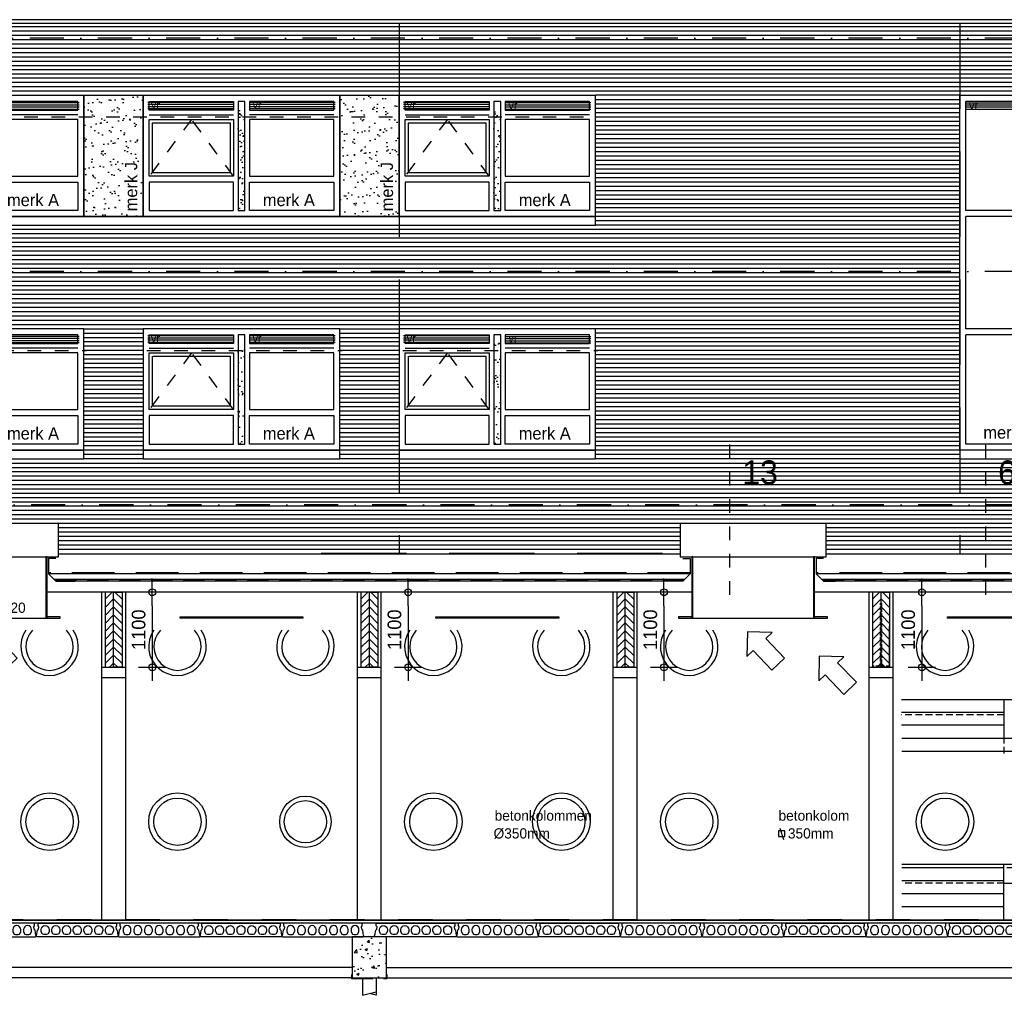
# Model space of a CAD drawing. Extents: x 0 to 140000, y 0 to 84100.
# Tile 79 of 105: x 63311 to 77743, y 44529 to 58824. Entities that reach past the tile are written whole.
import ezdxf
from ezdxf.enums import TextEntityAlignment as Align

# ---------------------------------------------------------------- set-up
doc = ezdxf.new("R2010")
doc.units = 0
doc.header["$LTSCALE"] = 100
doc.header["$MEASUREMENT"] = 0
doc.header["$PDMODE"] = 35
doc.header["$PDSIZE"] = 5
for name, pattern in [('B0201', [50, 31.25, -6.25, 6.25, -6.25]), ('B0701', [9.375, 6.25, -3.125]), ('B0702', [4.6875, 3.125, -1.5625]), ('B0703', [18.75, 12.5, -6.25]), ('DASHDOT', [1, 0.5, -0.25, 0, -0.25]), ('DASHED', [0.75, 0.5, -0.25]), ('DASHEDX2', [1.5, 1, -0.5]), ('TEGELS', [4, 2, -2])]:
    doc.linetypes.add(name, pattern=pattern)
doc.layers.get('0').update_dxf_attribs({"linetype": 'CONTINUOUS'})
doc.layers.get('DEFPOINTS').update_dxf_attribs({"linetype": 'CONTINUOUS'})
for name, color, linetype in [('AA28----_KONSTRUKTIE', 1, 'CONTINUOUS'), ('AA31----_BUITENKOZ', 7, 'CONTINUOUS'), ('AL$0A---_WIJZIGINGEN', 2, 'CONTINUOUS'), ('AL$7A---_STRAMIEN', 42, 'B0201'), ('AL$8A---_HULPLIJNEN', 1, 'CONTINUOUS'), ('AL21----_BUITENWAND', 2, 'CONTINUOUS'), ('AL21XN6-_KUNSTSTOF', 2, 'CONTINUOUS'), ('AL23----_VLOEREN', 7, 'CONTINUOUS'), ('AL24----_TRAPPEN', 2, 'CONTINUOUS'), ('AL27K---_ISOLATIE', 7, 'CONTINUOUS'), ('AL27MH--_METAAL', 7, 'CONTINUOUS'), ('AL28----_KONSTRUKTIE', 3, 'CONTINUOUS'), ('AL31----_BUITENKOZ', 7, 'CONTINUOUS'), ('AL31----_BUITENKOZIJ', 7, 'CONTINUOUS'), ('AL42----_BINNENWANDA', 2, 'CONTINUOUS'), ('AL43----_VLOERAFW', 1, 'CONTINUOUS'), ('AL45----_PLAFONDAFW', 7, 'CONTINUOUS'), ('AL47----_DAKAFW', 1, 'CONTINUOUS'), ('AM$1A---_ALGEMEEN', 1, 'CONTINUOUS'), ('AT$0A---_WIJZIGINGEN', 7, 'CONTINUOUS'), ('AT$1A---_ALGEMEEN', 7, 'CONTINUOUS'), ('AT$1A---_TEKST', 2, 'CONTINUOUS'), ('DETAILS', 4, 'TEGELS'), ('DLLATATIE', 3, 'B0703'), ('VENTILATIE', 1, 'CONTINUOUS'), ('ZONWERING', 4, 'TEGELS')]:
    doc.layers.add(name, color=color, linetype=linetype)
doc.styles.add('00_100', font='B-GBP.shx', dxfattribs={"height": 120})
doc.styles.add('01_100', font='B-GBP.shx', dxfattribs={"height": 180})
doc.styles.add('02_100', font='B-GBP.shx', dxfattribs={"height": 250})
doc.styles.add('03_100', font='B-GBP.shx', dxfattribs={"height": 350})
doc.styles.add('03_AT', font='B-GBP')
doc.styles.add('B-01', font='b-gbp')
doc.dimstyles.new('BV100-18', dxfattribs={"dimscale": 100, "dimtxt": 2, "dimasz": 2, "dimexe": 3, "dimexo": 3, "dimgap": 1, "dimtad": 1, "dimdec": 0, "dimzin": 0, "dimtxsty": 'B-01', "dimblk": 'TOD', "dimcen": 1, "dimdle": 1.25, "dimse1": 1, "dimse2": 1, "dimclrd": 1, "dimclre": 1, "dimclrt": 1, "dimazin": 3, "dimtfac": 0.5, "dimtdec": 0, "dimtix": 1, "dimtmove": 0, "dimatfit": 3, "dimtolj": 1, "dimtzin": 0})

# ---------------------------------------------------------------- blocks, each defined once
blk = doc.blocks.new('PH31-001')
at = {"layer": 'AL31----_BUITENKOZ'}
h = blk.add_hatch(dxfattribs=at)
h.set_pattern_fill('AR-SAND', color=256, scale=122, style=0)
h.set_pattern_definition([(37.5, (-52903.8, -82412.16), (-7.6852, 235.0725), [0, -185.44, 0, -207.4, 0, -198.25]), (7.5, (-52903.8, -82412.16), (215.9128, 344.3018), [0, -100.04, 0, -167.14, 0, -64.05]), (327.5, (-53053.86, -82412.16), (379.9253, 0.6904), [0, -61, 0, -219.6, 0, -286.7]), (317.5, (-53053.86, -82412.16), (366.7474, 107.0764), [0, -30.5, 0, -143.96, 0, -164.7])])
h.paths.add_polyline_path([(1490, 1580), (1390, 1580), (1390, 67), (1490, 67)])
for p, q in [((88, 1492), (1323, 1492)), ((2792, 1492), (1557, 1492)), ((0, 0), (0, 0)), ((0, 0), (0, 0))]:
    blk.add_line(p, q, dxfattribs=at)
at = {"layer": 'AL31----_BUITENKOZ', "color": 1, "linetype": 'TEGELS'}
for p, q in [((709, 1425), (88, 593)), ((1323, 593), (709, 1425))]:
    blk.add_line(p, q, dxfattribs=at)
at = {"layer": 'AL31----_BUITENKOZ'}
for points in [[(2880, 0), (2880, 1774), (0, 1774), (0, 1774), (0, 0)], [(88, 1559), (88, 1686), (1323, 1686), (1323, 1559)], [(1490, 1686), (1390, 1686), (1390, 88), (1490, 88)], [(2792, 1559), (2792, 1686), (1557, 1686), (1557, 1559)], [(88, 593), (88, 1425), (1323, 1425), (1323, 593)], [(2792, 593), (2792, 1425), (1557, 1425), (1557, 593)], [(88, 505), (88, 88), (1323, 88), (1323, 505)], [(2792, 505), (2792, 88), (1557, 88), (1557, 505)]]:
    blk.add_lwpolyline(points, close=True, dxfattribs=at)
at = {"layer": 'AL31----_BUITENKOZ', "color": 1}
blk.add_lwpolyline([(138, 643), (138, 1375), (1273, 1375), (1273, 643)], close=True, dxfattribs=at)
at = {"layer": 'AT$1A---_TEKST', "style": '01_100'}
blk.add_text('merk A', height=180, dxfattribs=at).set_placement((1754, 154))
blk = doc.blocks.new('PH31-019')
at = {"layer": 'AL31----_BUITENKOZ'}
for p, q in [((0, 0), (0, 5194)), ((1440, 5194), (0, 5194)), ((1352, 5106), (88, 5106)), ((88, 3508), (88, 5106)), ((1352, 3508), (1352, 5106)), ((1440, 0), (1440, 5194)), ((1352, 3508), (88, 3508)), ((1352, 3420), (88, 3420)), ((88, 1774), (88, 3420)), ((1352, 1774), (1352, 3420)), ((1352, 1774), (88, 1774)), ((1352, 1686), (88, 1686)), ((88, 88), (88, 1686)), ((1352, 88), (1352, 1686)), ((1352, 88), (88, 88)), ((1440, 0), (0, 0))]:
    blk.add_line(p, q, dxfattribs=at)
at = {"layer": 'AT$1A---_TEKST', "style": '01_100'}
blk.add_text('merk D', height=180, dxfattribs=at).set_placement((344, 168))
blk = doc.blocks.new('PH00-002')
at = {"layer": 'AA31----_BUITENKOZ'}
h = blk.add_hatch(dxfattribs=at)
h.set_pattern_fill('AR-SAND', color=256, scale=122, style=0)
h.set_pattern_definition([(37.5, (-19824.08, -53610.47), (-7.6852, 235.0725), [0, -185.44, 0, -207.4, 0, -198.25]), (7.5, (-19824.08, -53610.47), (215.9128, 344.3018), [0, -100.04, 0, -167.14, 0, -64.05]), (327.5, (-19974.14, -53610.47), (379.9253, 0.6904), [0, -61, 0, -219.6, 0, -286.7]), (317.5, (-19974.14, -53610.47), (366.7474, 107.0764), [0, -30.5, 0, -143.96, 0, -164.7])])
h.paths.add_polyline_path([(0, 1774), (-870, 1774), (-870, 0), (0, 0)])
h.paths.add_polyline_path([(-43, 33), (-43, 1023), (-313, 1023), (-313, 33)], flags=24)
at = {"layer": 'AL31----_BUITENKOZ', "color": 42}
blk.add_lwpolyline([(-870, 0), (0, 0), (0, 1774), (-870, 1774)], close=True, dxfattribs=at)
at = {"layer": 'AT$1A---_TEKST', "color": 1, "style": '01_100'}
blk.add_text('merk J', height=180, rotation=90, dxfattribs=at).set_placement((-88, 78))
blk = doc.blocks.new('N110200A_8790002')
blk.add_lwpolyline([(590, 0), (600, 10), (600, 20), (595, 20), (583.485281, 100.60303), (569.343146, 114.745166), (564.393398, 149.393398), (575, 160), (575, 200), (-575, 200), (-575, 160), (-564.393398, 149.393398), (-569.343146, 114.745166), (-583.485281, 100.60303), (-595, 20), (-600, 20), (-600, 10), (-590, 0)], close=True)
for points in [[(-529.5, 106.5), (-529.5, 86.873683, 0.099699), (-528.330573, 81.0672), (-513.225136, 45.08727, 0.216278), (-508.981623, 41.155233, 0.162058), (-433.018377, 41.155233, 0.216278), (-428.774864, 45.08727), (-413.669427, 81.0672, 0.099699), (-412.5, 86.873683), (-412.5, 106.5, 1)], [(-372.5, 106.5), (-372.5, 86.873683, 0.099699), (-371.330573, 81.0672), (-356.225136, 45.08727, 0.216278), (-351.981623, 41.155233, 0.162058), (-276.018377, 41.155233, 0.216278), (-271.774864, 45.08727), (-256.669427, 81.0672, 0.099699), (-255.5, 86.873683), (-255.5, 106.5, 1)], [(-215.5, 106.5), (-215.5, 86.873683, 0.099699), (-214.330573, 81.0672), (-199.225136, 45.08727, 0.216278), (-194.981623, 41.155233, 0.162058), (-119.018377, 41.155233, 0.216278), (-114.774864, 45.08727), (-99.669427, 81.0672, 0.099699), (-98.5, 86.873683), (-98.5, 106.5, 1)], [(-58.5, 106.5), (-58.5, 86.873683, 0.099699), (-57.330573, 81.0672), (-42.225136, 45.08727, 0.216278), (-37.981623, 41.155233, 0.162058), (37.981623, 41.155233, 0.216278), (42.225136, 45.08727), (57.330573, 81.0672, 0.099699), (58.5, 86.873683), (58.5, 106.5, 1)], [(98.5, 106.5), (98.5, 86.873683, 0.099699), (99.669427, 81.0672), (114.774864, 45.08727, 0.216278), (119.018377, 41.155233, 0.162058), (194.981623, 41.155233, 0.216278), (199.225136, 45.08727), (214.330573, 81.0672, 0.099699), (215.5, 86.873683), (215.5, 106.5, 1)], [(255.5, 106.5), (255.5, 86.873683, 0.099699), (256.669427, 81.0672), (271.774864, 45.08727, 0.216278), (276.018377, 41.155233, 0.162058), (351.981623, 41.155233, 0.216278), (356.225136, 45.08727), (371.330573, 81.0672, 0.099699), (372.5, 86.873683), (372.5, 106.5, 1)], [(412.5, 106.5), (412.5, 86.873683, 0.099699), (413.669427, 81.0672), (428.774864, 45.08727, 0.216278), (433.018377, 41.155233, 0.162058), (508.981623, 41.155233, 0.216278), (513.225136, 45.08727), (528.330573, 81.0672, 0.099699), (529.5, 86.873683), (529.5, 106.5, 1)]]:
    blk.add_lwpolyline(points, format="xyb", close=True)
blk = doc.blocks.new('AS00S005')
at = {"layer": 'AL$0A---_WIJZIGINGEN'}
blk.add_lwpolyline([(0, 0), (-5.12, -5.12), (-5.12, -2.56), (-13.06, -2.56), (-13.06, 2.56), (-5.12, 2.56), (-5.12, 5.12)], close=True, dxfattribs=at)
at = {"layer": 'AT$0A---_WIJZIGINGEN', "color": 3, "style": '03_AT'}
blk.add_attdef('NUMMER', text='', height=3.5, dxfattribs=at).set_placement((-8.98, -0.06), align=Align.MIDDLE)
blk = doc.blocks.new('TOD')
for p, q in [((0, -1), (0, 1)), ((-1, 0), (1, 0))]:
    blk.add_line(p, q)
blk.add_circle((0, 0), 0.25)
blk = doc.blocks.new('*D631')
at = {"color": 1, "linetype": 'BYBLOCK'}
blk.add_line((65255, 50235), (65255, 49535), dxfattribs=at)
at = {"layer": 'DEFPOINTS', "color": 0, "linetype": 'BYBLOCK'}
for p in [(64921, 50435), (64812, 49335), (65255, 49335)]:
    blk.add_point(p, dxfattribs=at)
at = {"color": 1, "linetype": 'BYBLOCK', "xscale": 200, "yscale": 200, "zscale": 200}
for p, rotation in [((65255, 50435), 90), ((65255, 49335), 270)]:
    blk.add_blockref('TOD', p, dxfattribs=dict(at, rotation=rotation))
at = {"color": 1, "linetype": 'BYBLOCK', "insert": (65055, 49885), "char_height": 200, "attachment_point": 5, "rotation": 90, "style": 'B-01'}
blk.add_mtext('\\A1;1100', dxfattribs=at)
blk = doc.blocks.new('*D632')
at = {"color": 1, "linetype": 'BYBLOCK'}
blk.add_line((65255, 50235), (65255, 49535), dxfattribs=at)
at = {"layer": 'DEFPOINTS', "color": 0, "linetype": 'BYBLOCK'}
for p in [(64921, 50435), (64812, 49335), (65255, 49335)]:
    blk.add_point(p, dxfattribs=at)
at = {"color": 1, "linetype": 'BYBLOCK', "xscale": 200, "yscale": 200, "zscale": 200}
for p, rotation in [((65255, 50435), 90), ((65255, 49335), 270)]:
    blk.add_blockref('TOD', p, dxfattribs=dict(at, rotation=rotation))
at = {"color": 1, "linetype": 'BYBLOCK', "insert": (65055, 49885), "char_height": 200, "attachment_point": 5, "rotation": 90, "style": 'B-01'}
blk.add_mtext('\\A1;1100', dxfattribs=at)
blk = doc.blocks.new('*D633')
at = {"color": 1, "linetype": 'BYBLOCK'}
blk.add_line((69005, 50235), (69005, 49535), dxfattribs=at)
at = {"layer": 'DEFPOINTS', "color": 0, "linetype": 'BYBLOCK'}
for p in [(68671, 50435), (68562, 49335), (69005, 49335)]:
    blk.add_point(p, dxfattribs=at)
at = {"color": 1, "linetype": 'BYBLOCK', "xscale": 200, "yscale": 200, "zscale": 200}
for p, rotation in [((69005, 50435), 90), ((69005, 49335), 270)]:
    blk.add_blockref('TOD', p, dxfattribs=dict(at, rotation=rotation))
at = {"color": 1, "linetype": 'BYBLOCK', "insert": (68805, 49885), "char_height": 200, "attachment_point": 5, "rotation": 90, "style": 'B-01'}
blk.add_mtext('\\A1;1100', dxfattribs=at)
blk = doc.blocks.new('*D639')
at = {"color": 1, "linetype": 'BYBLOCK'}
blk.add_line((76535, 50235), (76535, 49535), dxfattribs=at)
at = {"layer": 'DEFPOINTS', "color": 0, "linetype": 'BYBLOCK'}
for p in [(76868, 50435), (76112, 49335), (76535, 49335)]:
    blk.add_point(p, dxfattribs=at)
at = {"color": 1, "linetype": 'BYBLOCK', "xscale": 200, "yscale": 200, "zscale": 200}
for p, rotation in [((76535, 50435), 90), ((76535, 49335), 270)]:
    blk.add_blockref('TOD', p, dxfattribs=dict(at, rotation=rotation))
at = {"color": 1, "linetype": 'BYBLOCK', "insert": (76335, 49885), "char_height": 200, "attachment_point": 5, "rotation": 90, "style": 'B-01'}
blk.add_mtext('\\A1;1100', dxfattribs=at)

msp = doc.modelspace()

# ---------------------------------------------------------------- hatches: boundary and pattern name
at = {"layer": 'AA28----_KONSTRUKTIE'}
h = msp.add_hatch(dxfattribs=at)
h.set_pattern_fill('ANSI31', color=256, scale=666, style=0)
h.set_pattern_definition([(45, (-26903.96, 25384.29), (-58.86664, 58.86664), [])])
h.paths.add_polyline_path([(64686.7, 50434.7), (64561.7, 50434.7), (64561.7, 49334.7), (64686.7, 49334.7)])
h = msp.add_hatch(dxfattribs=at)
h.set_pattern_fill('ANSI31', color=256, scale=666, style=0)
h.set_pattern_definition([(135, (156277.34, 25384.29), (58.86664, 58.86664), [])])
h.paths.add_polyline_path([(64686.7, 50434.7), (64811.7, 50434.7), (64811.7, 49334.7), (64686.7, 49334.7)])
h = msp.add_hatch(dxfattribs=at)
h.set_pattern_fill('ANSI31', color=256, scale=666, style=0)
h.set_pattern_definition([(45, (-23153.96, 25384.29), (-58.86664, 58.86664), [])])
h.paths.add_polyline_path([(68436.7, 50434.7), (68311.7, 50434.7), (68311.7, 49334.7), (68436.7, 49334.7)])
h = msp.add_hatch(dxfattribs=at)
h.set_pattern_fill('ANSI31', color=256, scale=666, style=0)
h.set_pattern_definition([(135, (160027.34, 25384.29), (58.86664, 58.86664), [])])
h.paths.add_polyline_path([(68436.7, 50434.7), (68561.7, 50434.7), (68561.7, 49334.7), (68436.7, 49334.7)])
h = msp.add_hatch(dxfattribs=at)
h.set_pattern_fill('ANSI31', color=256, scale=666, style=0)
h.set_pattern_definition([(45, (-19403.96, 25384.29), (-58.86664, 58.86664), [])])
h.paths.add_polyline_path([(72186.7, 50434.7), (72061.7, 50434.7), (72061.7, 49334.7), (72186.7, 49334.7)])
h = msp.add_hatch(dxfattribs=at)
h.set_pattern_fill('ANSI31', color=256, scale=666, style=0)
h.set_pattern_definition([(135, (163777.34, 25384.29), (58.86664, 58.86664), [])])
h.paths.add_polyline_path([(72186.7, 50434.7), (72311.7, 50434.7), (72311.7, 49334.7), (72186.7, 49334.7)])
h = msp.add_hatch(dxfattribs=at)
h.set_pattern_fill('ANSI31', color=256, scale=666, style=0)
h.set_pattern_definition([(45, (-15653.96, 25384.29), (-58.86664, 58.86664), [])])
h.paths.add_polyline_path([(75936.7, 50434.7), (75811.7, 50434.7), (75811.7, 49334.7), (75936.7, 49334.7)])
h = msp.add_hatch(dxfattribs=at)
h.set_pattern_fill('ANSI31', color=256, scale=666, style=0)
h.set_pattern_definition([(135, (167527.34, 25384.29), (58.86664, 58.86664), [])])
h.paths.add_polyline_path([(75936.7, 50434.7), (76061.7, 50434.7), (76061.7, 49334.7), (75936.7, 49334.7)])
h = msp.add_hatch(dxfattribs=at)
h.set_pattern_fill('AR-CONC', color=256, scale=50, style=0)
h.set_pattern_definition([(50, (-27684.3, 60), (358.6301, -31.3761), [37.5, -412.5]), (355, (-27684.3, 60), (-69.3757, 376.0961), [30, -330]), (100.4514, (-27654.42, 57.4), (289.2547, 344.7198), [31.8701, -350.571]), (46.1842, (-27684.3, 160), (533.6205, -82.7595), [56.25, -618.75]), (96.6356, (-27639.84, 153.1), (467.3314, 487.059), [47.8051, -525.8565]), (351.1842, (-27684.3, 160), (467.331, 487.0593), [45, -495]), (21, (-27634.3, 135), (298.4535, -201.30945), [37.5, -412.5]), (326, (-27634.3, 135), (121.6577, 362.575), [30, -330]), (71.4514, (-27609.44, 118.22), (420.1113, 161.2652), [31.8701, -350.571]), (37.5, (-27684.31, 60), (6.07993, 166.44693), [0, -326, 0, -335, 0, -331.25]), (7.5, (-27684.31, 60), (131.53477, 197.20586), [0, -191, 0, -318.5, 0, -126.25]), (327.5, (-27795.81, 60), (266.91122, -11.27744), [0, -125, 0, -390, 0, -517.5]), (317.5, (-27845.8, 60), (291.5931, 50.0525), [0, -162.5, 0, -259, 0, -367.5])])
h.paths.add_polyline_path([(68186.7, 44784.7), (68686.7, 44784.7), (68686.7, 45384.7), (68186.7, 45384.7)])
at = {"layer": 'AA31----_BUITENKOZ'}
h = msp.add_hatch(dxfattribs=at)
h.set_pattern_fill('AR-SAND', color=256, scale=122, style=0)
h.set_pattern_definition([(142.5, (120905.5, -26474.17), (7.6852, 235.0725), [0, -185.44, 0, -207.4, 0, -198.25]), (172.5, (120905.5, -26474.17), (-215.9128, 344.3018), [0, -100.04, 0, -167.14, 0, -64.05]), (212.5, (121055.55, -26474.17), (-379.9253, 0.6904), [0, -61, 0, -219.6, 0, -286.7]), (222.5, (121055.55, -26474.17), (-366.7474, 107.0764), [0, -30.5, 0, -143.96, 0, -164.7])])
h.paths.add_polyline_path([(66511.7, 57517.7), (66611.7, 57517.7), (66611.7, 56005), (66511.7, 56005)])
h = msp.add_hatch(dxfattribs=at)
h.set_pattern_fill('AR-SAND', color=256, scale=122, style=0)
h.set_pattern_definition([(142.5, (124655.5, -26474.17), (7.6852, 235.0725), [0, -185.44, 0, -207.4, 0, -198.25]), (172.5, (124655.5, -26474.17), (-215.9128, 344.3018), [0, -100.04, 0, -167.14, 0, -64.05]), (212.5, (124805.55, -26474.17), (-379.9253, 0.6904), [0, -61, 0, -219.6, 0, -286.7]), (222.5, (124805.55, -26474.17), (-366.7474, 107.0764), [0, -30.5, 0, -143.96, 0, -164.7])])
h.paths.add_polyline_path([(70261.7, 57517.7), (70361.7, 57517.7), (70361.7, 56005), (70261.7, 56005)])
h = msp.add_hatch(dxfattribs=at)
h.set_pattern_fill('AR-SAND', color=256, scale=122, style=0)
h.set_pattern_definition([(37.5, (15967.9, -26364.76), (-7.6852, 235.0725), [0, -185.44, 0, -207.4, 0, -198.25]), (7.5, (15967.9, -26364.76), (215.9128, 344.3018), [0, -100.04, 0, -167.14, 0, -64.05]), (327.5, (15817.83, -26364.76), (379.9253, 0.6904), [0, -61, 0, -219.6, 0, -286.7]), (317.5, (15817.83, -26364.76), (366.7474, 107.0764), [0, -30.5, 0, -143.96, 0, -164.7])])
h.paths.add_polyline_path([(70361.7, 54207.1), (70261.7, 54207.1), (70261.7, 52694.4), (70361.7, 52694.4)])
h = msp.add_hatch(dxfattribs=at)
h.set_pattern_fill('AR-SAND', color=256, scale=122, style=0)
h.set_pattern_definition([(37.5, (12217.9, -26474.17), (-7.6852, 235.0725), [0, -185.44, 0, -207.4, 0, -198.25]), (7.5, (12217.9, -26474.17), (215.9128, 344.3018), [0, -100.04, 0, -167.14, 0, -64.05]), (327.5, (12067.83, -26474.17), (379.9253, 0.6904), [0, -61, 0, -219.6, 0, -286.7]), (317.5, (12067.83, -26474.17), (366.7474, 107.0764), [0, -30.5, 0, -143.96, 0, -164.7])])
h.paths.add_polyline_path([(66611.7, 54097.7), (66511.7, 54097.7), (66511.7, 52585), (66611.7, 52585)])
at = {"layer": 'VENTILATIE'}
h = msp.add_hatch(dxfattribs=at)
h.set_pattern_fill('LINE', color=1, scale=250, style=0)
h.set_pattern_definition([(0, (24677.104, 951.847), (0, 31.25), [])])
h.paths.add_polyline_path([(64184.7, 57493.2), (64184.7, 57620.2), (62928.7, 57620.2), (62928.7, 57493.2)])
h = msp.add_hatch(dxfattribs=at)
h.set_pattern_fill('LINE', color=1, scale=250, style=0)
h.set_pattern_definition([(0, (26937.104, 958.685), (0, 31.25), [])])
h.paths.add_polyline_path([(66444.7, 57500.1), (66444.7, 57627.1), (65188.7, 57627.1), (65188.7, 57500.1)])
h = msp.add_hatch(dxfattribs=at)
h.set_pattern_fill('LINE', color=1, scale=250, style=0)
h.set_pattern_definition([(0, (28427.104, 958.685), (0, 31.25), [])])
h.paths.add_polyline_path([(67934.7, 57500.1), (67934.7, 57627.1), (66678.7, 57627.1), (66678.7, 57500.1)])
h = msp.add_hatch(dxfattribs=at)
h.set_pattern_fill('LINE', color=1, scale=250, style=0)
h.set_pattern_definition([(0, (30687.104, 958.685), (0, 31.25), [])])
h.paths.add_polyline_path([(70194.7, 57500.1), (70194.7, 57627.1), (68938.7, 57627.1), (68938.7, 57500.1)])
h = msp.add_hatch(dxfattribs=at)
h.set_pattern_fill('LINE', color=1, scale=250, style=0)
h.set_pattern_definition([(0, (32177.104, 951.847), (0, 31.25), [])])
h.paths.add_polyline_path([(71684.7, 57493.2), (71684.7, 57620.2), (70428.7, 57620.2), (70428.7, 57493.2)])
h = msp.add_hatch(dxfattribs=at)
h.set_pattern_fill('LINE', color=1, scale=250, style=0)
h.set_pattern_definition([(0, (38928.1, 951.697), (0, 31.25), [])])
h.paths.add_polyline_path([(78435.7, 57493.1), (78435.7, 57620.1), (77179.7, 57620.1), (77179.7, 57493.1)])
h = msp.add_hatch(dxfattribs=at)
h.set_pattern_fill('LINE', color=1, scale=250, style=0)
h.set_pattern_definition([(0, (24677.104, -2468.153), (0, 31.25), [])])
h.paths.add_polyline_path([(64184.7, 54073.2), (64184.7, 54200.2), (62928.7, 54200.2), (62928.7, 54073.2)])
h = msp.add_hatch(dxfattribs=at)
h.set_pattern_fill('LINE', color=1, scale=250, style=0)
h.set_pattern_definition([(0, (26937.104, -2461.315), (0, 31.25), [])])
h.paths.add_polyline_path([(66444.7, 54080.1), (66444.7, 54207.1), (65188.7, 54207.1), (65188.7, 54080.1)])
h = msp.add_hatch(dxfattribs=at)
h.set_pattern_fill('LINE', color=1, scale=250, style=0)
h.set_pattern_definition([(0, (28427.104, -2461.315), (0, 31.25), [])])
h.paths.add_polyline_path([(67934.7, 54080.1), (67934.7, 54207.1), (66678.7, 54207.1), (66678.7, 54080.1)])
h = msp.add_hatch(dxfattribs=at)
h.set_pattern_fill('LINE', color=1, scale=250, style=0)
h.set_pattern_definition([(0, (30687.104, -2461.315), (0, 31.25), [])])
h.paths.add_polyline_path([(70194.7, 54080.1), (70194.7, 54207.1), (68938.7, 54207.1), (68938.7, 54080.1)])
h = msp.add_hatch(dxfattribs=at)
h.set_pattern_fill('LINE', color=1, scale=250, style=0)
h.set_pattern_definition([(0, (3e-09, 837.55), (0, 31.25), [])])
h.paths.add_polyline_path([(71684.7, 54080.1), (71684.7, 54207.1), (70428.7, 54207.1), (70428.7, 54080.1)])

# ---------------------------------------------------------------- linework, layer by layer
at = {"layer": 'AL$7A---_STRAMIEN', "color": 1, "linetype": 'DASHDOT', "ltscale": 10}
for p, q in [((130964.8, 58554.7), (9153.4, 58554.7)), ((130964.8, 55134.7), (9153.4, 55134.7)), ((130984.9, 51714.7), (9173.5, 51714.7)), ((102367.1, 45634.7), (9173.5, 45634.7)), ((103361.7, 45634.7), (10168.2, 45634.7))]:
    msp.add_line(p, q, dxfattribs=at)
at = {"layer": 'AL$8A---_HULPLIJNEN'}
for p, q in [((68186.7, 44934.7), (41031.1, 44934.7)), ((68686.7, 44934.7), (95871, 44934.7)), ((68186.7, 44784.7), (41031.1, 44784.7)), ((68686.7, 44784.7), (95871, 44784.7))]:
    msp.add_line(p, q, dxfattribs=at)
at = {"layer": 'AL21----_BUITENWAND'}
for p, q in [((105964.2, 58823.7), (11836.7, 58823.7)), ((105964.2, 58768.8), (11836.7, 58768.8)), ((63882.3, 50998), (72991.6, 50998)), ((75132.3, 50998), (84241.6, 50998))]:
    msp.add_line(p, q, dxfattribs=at)
at = {"layer": 'AL21----_BUITENWAND', "color": 42}
for p, q in [((11866.7, 58724.7), (105922.4, 58724.7)), ((11866.7, 58661.3), (105922.4, 58661.3)), ((11866.7, 58598), (105922.4, 58598)), ((11866.7, 58534.7), (105922.4, 58534.7)), ((11866.7, 58471.3), (105922.4, 58471.3)), ((11866.7, 58408), (105922.4, 58408)), ((11866.7, 58344.7), (105922.4, 58344.7)), ((11866.7, 58281.3), (105922.4, 58281.3)), ((11866.7, 58218), (105922.4, 58218)), ((11866.7, 58154.7), (105922.4, 58154.7)), ((105922.4, 58091.3), (11866.7, 58091.3)), ((105922.4, 58028), (11866.7, 58028)), ((105922.4, 57964.7), (11866.7, 57964.7)), ((105922.4, 57901.3), (11866.7, 57901.3)), ((105922.4, 57838), (11866.7, 57838)), ((105922.4, 57774.7), (11866.7, 57774.7)), ((77091.7, 57717.2), (71751.7, 57717.2)), ((77091.7, 57650.9), (71751.7, 57650.9)), ((77091.7, 57587.6), (71751.7, 57587.6)), ((77091.7, 57521.3), (71751.7, 57521.3)), ((77091.7, 57458), (71751.7, 57458)), ((77091.7, 57394.7), (71751.7, 57394.7)), ((77091.7, 57331.3), (71751.7, 57331.3)), ((77091.7, 57268), (71751.7, 57268)), ((77091.7, 57204.7), (71751.7, 57204.7)), ((77091.7, 57141.3), (71751.7, 57141.3)), ((77091.7, 57078), (71751.7, 57078)), ((77091.7, 57014.7), (71751.7, 57014.7)), ((77091.7, 56951.3), (71751.7, 56951.3)), ((77091.7, 56888), (71751.7, 56888)), ((77091.7, 56824.7), (71751.7, 56824.7)), ((77091.7, 56761.3), (71751.7, 56761.3)), ((77091.7, 56698), (71751.7, 56698)), ((77091.7, 56634.7), (71751.7, 56634.7)), ((77091.7, 56571.3), (71751.7, 56571.3)), ((77091.7, 56508), (71751.7, 56508)), ((77091.7, 56444.7), (71751.7, 56444.7)), ((77091.7, 56381.3), (71751.7, 56381.3)), ((77091.7, 56318), (71751.7, 56318)), ((77091.7, 56254.7), (71751.7, 56254.7)), ((77091.7, 56191.3), (71751.7, 56191.3)), ((77091.7, 56128), (71751.7, 56128)), ((77091.7, 56064.7), (71751.7, 56064.7)), ((77091.7, 56001.3), (71751.7, 56001.3)), ((77091.7, 55938), (71751.7, 55938)), ((77091.7, 55874.7), (71751.7, 55874.7)), ((77091.7, 55748), (29781.7, 55748)), ((77091.7, 55811.3), (71751.7, 55811.3)), ((77091.7, 55684.7), (29781.7, 55684.7)), ((77091.7, 55621.3), (29781.7, 55621.3)), ((77091.7, 55558), (29781.7, 55558)), ((77091.7, 55494.7), (29781.7, 55494.7)), ((77091.7, 55431.3), (29781.7, 55431.3)), ((77091.7, 55368), (29781.7, 55368)), ((77091.7, 55304.7), (29781.7, 55304.7)), ((77091.7, 55241.3), (29781.7, 55241.3)), ((77091.7, 55178), (29781.7, 55178)), ((77091.7, 55114.7), (29781.7, 55114.7)), ((77091.7, 55051.3), (29781.7, 55051.3)), ((77091.7, 54988), (29781.7, 54988)), ((77091.7, 54924.7), (29781.7, 54924.7)), ((77091.7, 54861.3), (29781.7, 54861.3)), ((77091.7, 54798), (29781.7, 54798)), ((77091.7, 54734.7), (29781.7, 54734.7)), ((77091.7, 54734.7), (29781.7, 54734.7)), ((77091.7, 54671.3), (29781.7, 54671.3)), ((77091.7, 54671.3), (29781.7, 54671.3)), ((77091.7, 54608), (29781.7, 54608)), ((77091.7, 54608), (29781.7, 54608)), ((77091.7, 54544.7), (29781.7, 54544.7)), ((77091.7, 54544.7), (29781.7, 54544.7)), ((77091.7, 54481.3), (29781.7, 54481.3)), ((77091.7, 54481.3), (29781.7, 54481.3)), ((77091.7, 54418), (29781.7, 54418)), ((77091.7, 54418), (29781.7, 54418)), ((77091.7, 54354.7), (29781.7, 54354.7)), ((77091.7, 54354.7), (29781.7, 54354.7)), ((65121.7, 54291.3), (64251.7, 54291.3)), ((68871.7, 54291.3), (68001.7, 54291.3)), ((77091.7, 54294.3), (71751.7, 54294.3)), ((65121.7, 54228), (64251.7, 54228)), ((65121.7, 54164.7), (64251.7, 54164.7)), ((68871.7, 54228), (68001.7, 54228)), ((68871.7, 54164.7), (68001.7, 54164.7)), ((77091.7, 54230.9), (71751.7, 54230.9)), ((77091.7, 54164.7), (71751.7, 54164.7)), ((65121.7, 54101.3), (64251.7, 54101.3)), ((65121.7, 54038), (64251.7, 54038)), ((65121.7, 53974.7), (64251.7, 53974.7)), ((68871.7, 54101.3), (68001.7, 54101.3)), ((68871.7, 54038), (68001.7, 54038)), ((68871.7, 53974.7), (68001.7, 53974.7)), ((77091.7, 54101.3), (71751.7, 54101.3)), ((77091.7, 54038), (71751.7, 54038)), ((77091.7, 53974.7), (71751.7, 53974.7)), ((65121.7, 53911.3), (64251.7, 53911.3)), ((65121.7, 53848), (64251.7, 53848)), ((68871.7, 53911.3), (68001.7, 53911.3)), ((68871.7, 53848), (68001.7, 53848)), ((77091.7, 53911.3), (71751.7, 53911.3)), ((77091.7, 53848), (71751.7, 53848)), ((65121.7, 53784.7), (64251.7, 53784.7)), ((65121.7, 53721.3), (64251.7, 53721.3)), ((68871.7, 53784.7), (68001.7, 53784.7)), ((68871.7, 53721.3), (68001.7, 53721.3)), ((77091.7, 53784.7), (71751.7, 53784.7)), ((77091.7, 53721.3), (71751.7, 53721.3)), ((65121.7, 53658), (64251.7, 53658)), ((65121.7, 53594.7), (64251.7, 53594.7)), ((68871.7, 53658), (68001.7, 53658)), ((68871.7, 53594.7), (68001.7, 53594.7)), ((77091.7, 53658), (71751.7, 53658)), ((77091.7, 53594.7), (71751.7, 53594.7)), ((65121.7, 53531.3), (64251.7, 53531.3)), ((65121.7, 53468), (64251.7, 53468)), ((65121.7, 53404.7), (64251.7, 53404.7)), ((68871.7, 53531.3), (68001.7, 53531.3)), ((68871.7, 53468), (68001.7, 53468)), ((68871.7, 53404.7), (68001.7, 53404.7)), ((77091.7, 53531.3), (71751.7, 53531.3)), ((77091.7, 53468), (71751.7, 53468)), ((77091.7, 53404.7), (71751.7, 53404.7)), ((65121.7, 53341.3), (64251.7, 53341.3)), ((65121.7, 53278), (64251.7, 53278)), ((68871.7, 53341.3), (68001.7, 53341.3)), ((68871.7, 53278), (68001.7, 53278)), ((77091.7, 53341.3), (71751.7, 53341.3)), ((77091.7, 53278), (71751.7, 53278)), ((65121.7, 53214.7), (64251.7, 53214.7)), ((65121.7, 53151.3), (64251.7, 53151.3)), ((68871.7, 53214.7), (68001.7, 53214.7)), ((68871.7, 53151.3), (68001.7, 53151.3)), ((77091.7, 53214.7), (71751.7, 53214.7)), ((77091.7, 53151.3), (71751.7, 53151.3)), ((65121.7, 53088), (64251.7, 53088)), ((65121.7, 53024.7), (64251.7, 53024.7)), ((68871.7, 53088), (68001.7, 53088)), ((68871.7, 53024.7), (68001.7, 53024.7)), ((77091.7, 53088), (71751.7, 53088)), ((77091.7, 53024.7), (71751.7, 53024.7)), ((65121.7, 52961.3), (64251.7, 52961.3)), ((65121.7, 52898), (64251.7, 52898)), ((65121.7, 52834.7), (64251.7, 52834.7)), ((68871.7, 52961.3), (68001.7, 52961.3)), ((68871.7, 52898), (68001.7, 52898)), ((68871.7, 52834.7), (68001.7, 52834.7)), ((77091.7, 52961.3), (71751.7, 52961.3)), ((77091.7, 52898), (71751.7, 52898)), ((77091.7, 52834.7), (71751.7, 52834.7)), ((65121.7, 52771.3), (64251.7, 52771.3)), ((65121.7, 52708), (64251.7, 52708)), ((68871.7, 52771.3), (68001.7, 52771.3)), ((68871.7, 52708), (68001.7, 52708)), ((77091.7, 52771.3), (71751.7, 52771.3)), ((77091.7, 52708), (71751.7, 52708)), ((65121.7, 52644.7), (64251.7, 52644.7)), ((65121.7, 52581.3), (64251.7, 52581.3)), ((68871.7, 52644.7), (68001.7, 52644.7)), ((68871.7, 52581.3), (68001.7, 52581.3)), ((77091.7, 52644.7), (71751.7, 52644.7)), ((77091.7, 52581.3), (71751.7, 52581.3)), ((65121.7, 52518), (64251.7, 52518)), ((65121.7, 52454.7), (64251.7, 52454.7)), ((65121.7, 52391.3), (64251.7, 52391.3)), ((68871.7, 52518), (68001.7, 52518)), ((68871.7, 52454.7), (68001.7, 52454.7)), ((68871.7, 52391.3), (68001.7, 52391.3)), ((77091.7, 52518), (71751.7, 52518)), ((77091.7, 52454.7), (71751.7, 52454.7)), ((77091.7, 52391.3), (71751.7, 52391.3)), ((11866.7, 52328), (105922.4, 52328)), ((11866.7, 52264.7), (105922.4, 52264.7)), ((11866.7, 52201.3), (105922.4, 52201.3)), ((11866.7, 52138), (105922.4, 52138)), ((11866.7, 52074.7), (105922.4, 52074.7)), ((11866.7, 52011.3), (105922.4, 52011.3)), ((11866.7, 51948), (105922.4, 51948)), ((11866.7, 51884.7), (105922.4, 51884.7)), ((11866.7, 51821.3), (105922.4, 51821.3)), ((11866.7, 51758), (105922.4, 51758)), ((105922.4, 51694.7), (11866.7, 51694.7)), ((105922.4, 51631.3), (11866.7, 51631.3)), ((105922.4, 51568), (11866.7, 51568)), ((105922.4, 51504.7), (11866.7, 51504.7)), ((72991.6, 51441.3), (63882.3, 51441.3)), ((72991.6, 51378), (63882.3, 51378)), ((105922.4, 51441.3), (75132.3, 51441.3)), ((84241.6, 51378), (75132.3, 51378)), ((72991.6, 51314.7), (63882.3, 51314.7)), ((72991.6, 51251.3), (63882.3, 51251.3)), ((84241.6, 51314.7), (75132.3, 51314.7)), ((84241.6, 51251.3), (75132.3, 51251.3)), ((72991.6, 51188), (63882.3, 51188)), ((72991.6, 51124.7), (63882.3, 51124.7)), ((84241.6, 51188), (75132.3, 51188)), ((84241.6, 51124.7), (75132.3, 51124.7)), ((72991.6, 51061.3), (63882.3, 51061.3)), ((84241.6, 51061.3), (75132.3, 51061.3))]:
    msp.add_line(p, q, dxfattribs=at)
at = {"layer": 'AL21XN6-_KUNSTSTOF', "color": 0, "linetype": 'B0702'}
msp.add_lwpolyline([(68176.7, 44834.7), (68176.7, 44774.7), (68696.7, 44774.7), (68696.7, 44834.7)], dxfattribs=at)
at = {"layer": 'AL23----_VLOEREN'}
for p, q in [((40662.1, 45629.7), (96239.8, 45629.7)), ((96239.8, 45584.7), (40662.1, 45584.7))]:
    msp.add_line(p, q, dxfattribs=at)
at = {"layer": 'AL24----_TRAPPEN', "color": 1}
for p, q in [((76235.4, 48864.7), (77739.2, 48864.7)), ((76242.9, 48864.7), (79380.5, 48864.7)), ((77739.2, 48294.7), (77739.2, 48864.7)), ((77739.2, 48674.7), (76235.4, 48674.7)), ((77739.2, 48484.7), (76235.4, 48484.7)), ((76242.9, 48294.7), (79380.5, 48294.7)), ((76242.9, 48104.7), (79380.5, 48104.7)), ((76242.9, 46449.6), (79380.5, 46449.6)), ((77738.4, 46394.7), (76242.9, 46394.7)), ((77738.4, 45634.7), (77738.4, 46449.6)), ((77738.4, 46204.7), (76242.9, 46204.7)), ((77738.4, 46169.7), (79380.5, 46169.7)), ((77738.4, 46014.7), (76242.9, 46014.7)), ((77738.4, 45824.7), (76242.9, 45824.7))]:
    msp.add_line(p, q, dxfattribs=at)
at = {"layer": 'AL24----_TRAPPEN', "color": 42, "linetype": 'DASHEDX2'}
for p, q in [((77739.2, 48639.7), (76235.4, 48639.7)), ((76242.9, 48294.7), (79380.5, 48294.7)), ((77739.2, 48069.7), (77739.2, 48294.7)), ((79380.5, 46394.7), (77738.4, 46394.7)), ((77738.4, 46169.7), (76242.9, 46169.7))]:
    msp.add_line(p, q, dxfattribs=at)
at = {"layer": 'AL27K---_ISOLATIE'}
for p, q in [((73140.5, 50704.7), (63733.4, 50704.7)), ((84390.5, 50704.7), (74983.4, 50704.7)), ((63812.2, 50624.7), (73061.7, 50624.7)), ((75062.2, 50624.7), (84311.7, 50624.7))]:
    msp.add_line(p, q, dxfattribs=at)
for points in [[(63841.8, 50927.9), (63733.4, 50927.9), (63733.4, 50704.7), (63841.8, 50594.7), (64118.4, 50594.7)], [(73032.1, 50927.9), (73140.5, 50927.9), (73140.5, 50704.7), (73032.1, 50594.7), (72855.5, 50594.7)], [(75091.8, 50927.9), (74983.4, 50927.9), (74983.4, 50704.7), (75091.8, 50594.7), (75268.4, 50594.7)]]:
    msp.add_lwpolyline(points, dxfattribs=at)
at = {"layer": 'AL27MH--_METAAL'}
for p, q in [((73032.1, 50594.7), (63841.8, 50594.7)), ((84282.1, 50594.7), (75091.8, 50594.7)), ((73161.9, 50434.7), (63711.9, 50434.7)), ((84411.9, 50434.7), (74961.9, 50434.7))]:
    msp.add_line(p, q, dxfattribs=at)
at = {"layer": 'AL27MH--_METAAL', "color": 1}
for p, q in [((61926.9, 50052.7), (63696.9, 50052.7)), ((73176.9, 50052.7), (74946.9, 50052.7))]:
    msp.add_line(p, q, dxfattribs=at)
at = {"layer": 'AL27MH--_METAAL'}
for points in [[(61741.6, 50952.9), (63882.3, 50952.9), (63882.3, 51441.5), (61741.6, 51441.5)], [(72991.6, 50952.9), (75132.3, 50952.9), (75132.3, 51441.5), (72991.6, 51441.5)], [(63696.9, 50052.7), (63711.9, 50052.7), (63711.9, 50952.9), (63696.9, 50952.9)], [(73161.9, 50052.7), (73176.9, 50052.7), (73176.9, 50952.9), (73161.9, 50952.9)], [(74946.9, 50052.7), (74961.9, 50052.7), (74961.9, 50952.9), (74946.9, 50952.9)]]:
    msp.add_lwpolyline(points, close=True, dxfattribs=at)
at = {"layer": 'AL28----_KONSTRUKTIE'}
for p, q in [((64511.7, 50434.7), (64511.7, 45634.7)), ((64861.7, 50434.7), (64861.7, 45634.7)), ((68261.7, 45634.7), (68261.7, 50434.7)), ((68611.7, 45634.7), (68611.7, 50434.7)), ((72011.7, 45634.7), (72011.7, 50434.7)), ((72361.7, 45634.7), (72361.7, 50434.7)), ((75761.7, 45634.7), (75761.7, 50434.7)), ((76111.7, 45634.7), (76111.7, 50434.7)), ((64511.7, 49334.7), (64861.7, 49334.7)), ((68261.7, 49334.7), (68611.7, 49334.7)), ((72011.7, 49334.7), (72361.7, 49334.7)), ((75761.7, 49334.7), (76111.7, 49334.7)), ((64511.7, 49184.7), (64861.7, 49184.7)), ((68261.7, 49184.7), (68611.7, 49184.7)), ((72011.7, 49184.7), (72361.7, 49184.7)), ((75761.7, 49184.7), (76111.7, 49184.7))]:
    msp.add_line(p, q, dxfattribs=at)
at = {"layer": 'AL28----_KONSTRUKTIE', "color": 1}
for p, q in [((68336.7, 44784.7), (68336.7, 44528.7)), ((68536.7, 44784.7), (68536.7, 44528.7)), ((68336.7, 44528.7), (68536.7, 44578.7)), ((68536.7, 44528.7), (68436.7, 44553.7))]:
    msp.add_line(p, q, dxfattribs=at)
at = {"layer": 'AL28----_KONSTRUKTIE'}
for points in [[(64686.7, 50434.7), (64561.7, 50434.7), (64561.7, 49334.7), (64686.7, 49334.7)], [(64686.7, 50434.7), (64811.7, 50434.7), (64811.7, 49334.7), (64686.7, 49334.7)], [(68436.7, 50434.7), (68311.7, 50434.7), (68311.7, 49334.7), (68436.7, 49334.7)], [(68436.7, 50434.7), (68561.7, 50434.7), (68561.7, 49334.7), (68436.7, 49334.7)], [(72186.7, 50434.7), (72061.7, 50434.7), (72061.7, 49334.7), (72186.7, 49334.7)], [(72186.7, 50434.7), (72311.7, 50434.7), (72311.7, 49334.7), (72186.7, 49334.7)], [(75936.7, 50434.7), (75811.7, 50434.7), (75811.7, 49334.7), (75936.7, 49334.7)], [(75936.7, 50434.7), (76061.7, 50434.7), (76061.7, 49334.7), (75936.7, 49334.7)], [(68186.7, 44784.7), (68686.7, 44784.7), (68686.7, 45384.7), (68186.7, 45384.7)]]:
    msp.add_lwpolyline(points, close=True, dxfattribs=at)
at = {"layer": 'AL31----_BUITENKOZ'}
for p, q in [((68001.7, 55940.9), (68001.7, 55940.9)), ((68871.7, 55940.9), (68871.7, 55940.9)), ((65169.9, 52518), (65169.9, 52518))]:
    msp.add_line(p, q, dxfattribs=at)
for points in [[(64251.7, 52518), (61371.7, 52518), (61371.7, 52391.3), (64251.7, 52391.3)], [(68001.7, 52518), (65121.7, 52518), (65121.7, 52391.3), (68001.7, 52391.3)], [(71751.7, 52518), (68871.7, 52518), (68871.7, 52391.3), (71751.7, 52391.3)], [(78531.7, 52518), (77091.7, 52518), (77091.7, 52391.3), (78531.7, 52391.3)]]:
    msp.add_lwpolyline(points, close=True, dxfattribs=at)
at = {"layer": 'AL31----_BUITENKOZIJ'}
msp.add_lwpolyline([(61371.7, 55811.3), (71751.7, 55811.3), (71751.7, 55938), (61371.7, 55938)], close=True, dxfattribs=at)
at = {"layer": 'AL42----_BINNENWANDA', "color": 42}
for centre, radius in [((63749.2, 47071.7), 421.7), ((65624.2, 47071.7), 421.7), ((69374.2, 47071.7), 421.7), ((71249.2, 47071.7), 421.7), ((73124.2, 47071.7), 421.7), ((76874.2, 47071.7), 421.7), ((63749.2, 47071.7), 346.6), ((65624.2, 47071.7), 346.6), ((67499.2, 47071.7), 376.5), ((67499.2, 47071.7), 309.5), ((69374.2, 47071.7), 346.6), ((71249.2, 47071.7), 346.6), ((73124.2, 47071.7), 346.6), ((76874.2, 47071.7), 346.6)]:
    msp.add_circle(centre, radius, dxfattribs=at)
for centre, radius, start, end in [((63749.2, 49636.7), 421.7, 145.34462, 34.65538), ((63749.2, 49636.7), 346.6, 136.23223, 43.76777), ((65624.2, 49636.7), 421.7, 145.34462, 34.65538), ((65624.2, 49636.7), 346.6, 136.23223, 43.76777), ((67499.2, 49636.7), 421.7, 145.34462, 34.65538), ((67499.2, 49636.7), 346.6, 136.23223, 43.76777), ((69374.2, 49636.7), 421.7, 145.34462, 34.65538), ((69374.2, 49636.7), 346.6, 136.23223, 43.76777), ((71249.2, 49636.7), 421.7, 145.34462, 34.65538), ((71249.2, 49636.7), 346.6, 136.23223, 43.76777), ((73124.2, 49636.7), 421.7, 145.34462, 34.65538), ((73124.2, 49636.7), 346.6, 136.23223, 43.76777), ((76874.2, 49636.7), 421.7, 145.34462, 34.65538), ((76874.2, 49636.7), 346.6, 136.23223, 43.76777)]:
    msp.add_arc(centre, radius, start, end, dxfattribs=at)
at = {"layer": 'AL43----_VLOERAFW', "color": 1, "linetype": 'CONTINUOUS'}
msp.add_line((40514.8, 45634.7), (96239.8, 45634.7), dxfattribs=at)
at = {"layer": 'AL45----_PLAFONDAFW'}
for points in [[(63711.9, 50052.7), (63903.7, 50052.7), (63903.7, 50072.7), (63711.9, 50072.7)], [(73161.9, 50072.7), (72969.7, 50072.7), (72969.7, 50052.7), (73161.9, 50052.7)], [(74961.9, 50052.7), (75153.7, 50052.7), (75153.7, 50072.7), (74961.9, 50072.7)]]:
    msp.add_lwpolyline(points, dxfattribs=at)
for points in [[(67461.7, 50052.7), (65661.7, 50052.7), (65661.7, 50072.7), (67461.7, 50072.7)], [(71211.7, 50052.7), (69411.7, 50052.7), (69411.7, 50072.7), (71211.7, 50072.7)], [(78711.7, 50052.7), (76911.7, 50052.7), (76911.7, 50072.7), (78711.7, 50072.7)]]:
    msp.add_lwpolyline(points, close=True, dxfattribs=at)
at = {"layer": 'AL47----_DAKAFW', "color": 7, "linetype": 'B0702'}
for p, q in [((63832.2, 50604.4), (73041.7, 50604.4)), ((75082.2, 50604.4), (84291.7, 50604.4))]:
    msp.add_line(p, q, dxfattribs=at)
at = {"layer": 'AL47----_DAKAFW', "color": 7, "linetype": 'B0701'}
for points in [[(73140.5, 50716.5), (63733.4, 50716.5)], [(84390.5, 50716.5), (74983.4, 50716.5)]]:
    msp.add_lwpolyline(points, dxfattribs=at)
at = {"layer": 'AM$1A---_ALGEMEEN'}
for p, q in [((75811.7, 49934.7), (75811.7, 49334.7)), ((76061.7, 49334.7), (76061.7, 49934.7))]:
    msp.add_line(p, q, dxfattribs=at)
at = {"layer": 'AM$1A---_ALGEMEEN', "color": 42, "linetype": 'DASHED'}
for points in [[(75944.2, 49349.7), (75929.2, 49349.7), (75929.2, 50274.7), (75944.2, 50274.7)], [(75811.7, 49349.7), (75811.7, 49334.7), (76061.7, 49334.7), (76061.7, 49349.7)]]:
    msp.add_lwpolyline(points, close=True, dxfattribs=at)
at = {"layer": 'AM$1A---_ALGEMEEN'}
msp.add_lwpolyline([(75944.2, 49334.7), (75929.2, 49334.7), (75929.2, 49334.7), (75944.2, 49334.7)], close=True, dxfattribs=at)
at = {"layer": 'AT$1A---_ALGEMEEN', "color": 2}
msp.add_line((74454.8, 46980), (74507.9, 46810.3), dxfattribs=at)
msp.add_lwpolyline([(74435.4, 46934), (74435.4, 46854.5), (74525.5, 46854.5), (74525.5, 46939.3), (74435.4, 46939.3)], close=True, dxfattribs=at)
at = {"layer": 'DETAILS', "color": 5}
for p, q in [((73715.6, 52598), (73715.6, 50346.8)), ((77465.6, 52598), (77465.6, 50346.8))]:
    msp.add_line(p, q, dxfattribs=at)
at = {"layer": 'DLLATATIE'}
for p, q in [((68871.7, 58768.5), (68871.7, 51004.8)), ((77091.7, 58768.5), (77091.7, 51004.8)), ((67732.3, 51004.8), (72991.6, 51004.8))]:
    msp.add_line(p, q, dxfattribs=at)
at = {"layer": 'ZONWERING', "color": 4}
for p, q in [((61376.9, 57399.6), (71740.1, 57399.6)), ((61425.1, 53976.6), (64288.2, 53976.6)), ((65175.1, 53976.6), (68038.2, 53976.6)), ((68925.1, 53976.6), (71788.2, 53976.6))]:
    msp.add_line(p, q, dxfattribs=at)

# ---------------------------------------------------------------- block references
for name, p in [('PH31-001', (61371.7, 55938)), ('PH00-002', (65121.7, 55938)), ('PH31-001', (65121.7, 55938)), ('PH00-002', (68871.7, 55938)), ('PH31-001', (68871.7, 55938)), ('PH31-019', (77091.7, 52518)), ('PH31-001', (61371.7, 52518)), ('PH31-001', (65121.7, 52518)), ('PH31-001', (68871.7, 52518))]:
    msp.add_blockref(name, p)
ref = msp.add_blockref('AS00S005', (62729.3, 49853.9), dxfattribs=dict(xscale=-50, yscale=50, zscale=50, rotation=313.6296704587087))
ref.add_attrib('NUMMER', 'B', dxfattribs={"layer": 'AT$0A---_WIJZIGINGEN', "color": 3, "height": 3.5, "rotation": 313.62967, "style": '03_AT'}).set_placement((63036.8, 49526.6), align=Align.MIDDLE)
ref = msp.add_blockref('AS00S005', (73979.3, 49853.9), dxfattribs=dict(xscale=-50, yscale=50, zscale=50, rotation=313.6296704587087))
ref.add_attrib('NUMMER', 'B', dxfattribs={"layer": 'AT$0A---_WIJZIGINGEN', "color": 3, "height": 3.5, "rotation": 313.62967, "style": '03_AT'}).set_placement((74286.8, 49526.6), align=Align.MIDDLE)
ref = msp.add_blockref('AS00S005', (75031.1, 49499.2), dxfattribs=dict(xscale=-50, yscale=50, zscale=50, rotation=313.6296704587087))
ref.add_attrib('NUMMER', 'B', dxfattribs={"layer": 'AT$0A---_WIJZIGINGEN', "color": 3, "height": 3.5, "rotation": 313.62967, "style": '03_AT'}).set_placement((75338.7, 49171.9), align=Align.MIDDLE)
at = {"layer": 'AL23----_VLOEREN'}
for p in [(62955.1, 45384.7), (65355.1, 45384.7), (67755.1, 45384.7), (70313.3, 45384.7), (72713.3, 45384.7), (73913.3, 45384.7), (76313.3, 45384.7)]:
    msp.add_blockref('N110200A_8790002', p, dxfattribs=at)
at = {"layer": 'AL23----_VLOEREN', "xscale": -1}
for p in [(64155.1, 45384.7), (66555.1, 45384.7), (69113.3, 45384.7), (71513.3, 45384.7), (75113.3, 45384.7), (77513.3, 45384.7)]:
    msp.add_blockref('N110200A_8790002', p, dxfattribs=at)

# ---------------------------------------------------------------- texts
at = {"layer": 'AT$1A---_ALGEMEEN', "color": 2}
for s, height, style, p in [('vr', 120, '00_100', (65234.5, 57516)), ('vr', 120, '00_100', (66724.5, 57516)), ('vr', 120, '00_100', (68984.5, 57516)), ('vr', 120, '00_100', (70474.5, 57509.1)), ('vr', 120, '00_100', (77225.5, 57509)), ('vr', 120, '00_100', (65234.5, 54096)), ('vr', 120, '00_100', (66724.5, 54096)), ('vr', 120, '00_100', (68984.5, 54096)), ('vr', 120, '00_100', (70474.5, 54096)), ('afm:1800x2920', 150, '02_100', (62016, 50132.6)), ('betonkolommen', 150, '02_100', (70272.6, 47086.9)), ('betonkolom', 150, '02_100', (74434.2, 47086.9)), ('%%c350mm', 150, '02_100', (70257.3, 46826.1)), ('350mm', 150, '02_100', (74570.9, 46826.1))]:
    msp.add_text(s, height=height, dxfattribs=dict(at, style=style)).set_placement(p)
at = {"layer": 'AT$1A---_ALGEMEEN', "color": 4, "style": '03_100'}
for s, p in [('13', (73902.9, 52016.6)), ('6', (77652.9, 52016.6))]:
    msp.add_text(s, height=350, dxfattribs=at).set_placement(p)

# ---------------------------------------------------------------- dimensions: what is measured, and where the dimension line sits
at = {"layer": 'AM$1A---_ALGEMEEN'}
for base, p1, p2, angle, picture, middle in [((65254.9, 49334.7), (64921.4, 50434.7), (64811.7, 49334.7), 90, '*D631', (65054.9, 49884.7)), ((76534.8, 49334.7), (76868.3, 50434.7), (76111.7, 49334.7), 270, '*D639', (76334.8, 49884.7))]:
    dim = msp.add_linear_dim(base=base, p1=p1, p2=p2, angle=angle, dimstyle='BV100-18', dxfattribs=at)
    dim.commit()
    dim.dimension.update_dxf_attribs({"geometry": picture, "text_midpoint": middle})
for base, p1, p2, picture, middle in [((69004.9, 49334.7), (68671.4, 50434.7), (68561.7, 49334.7), '*D632', (68804.9, 49884.7)), ((72754.9, 49334.7), (72421.4, 50434.7), (72311.7, 49334.7), '*D633', (72554.9, 49884.7))]:
    dim = msp.add_linear_dim(base=base, p1=p1, p2=p2, angle=90, dimstyle='BV100-18', dxfattribs=at)
    dim.commit()
    dim.dimension.update_dxf_attribs({"geometry": picture, "text_midpoint": middle, "insert": (3750, 0)})

doc.saveas('drawing.dxf')
